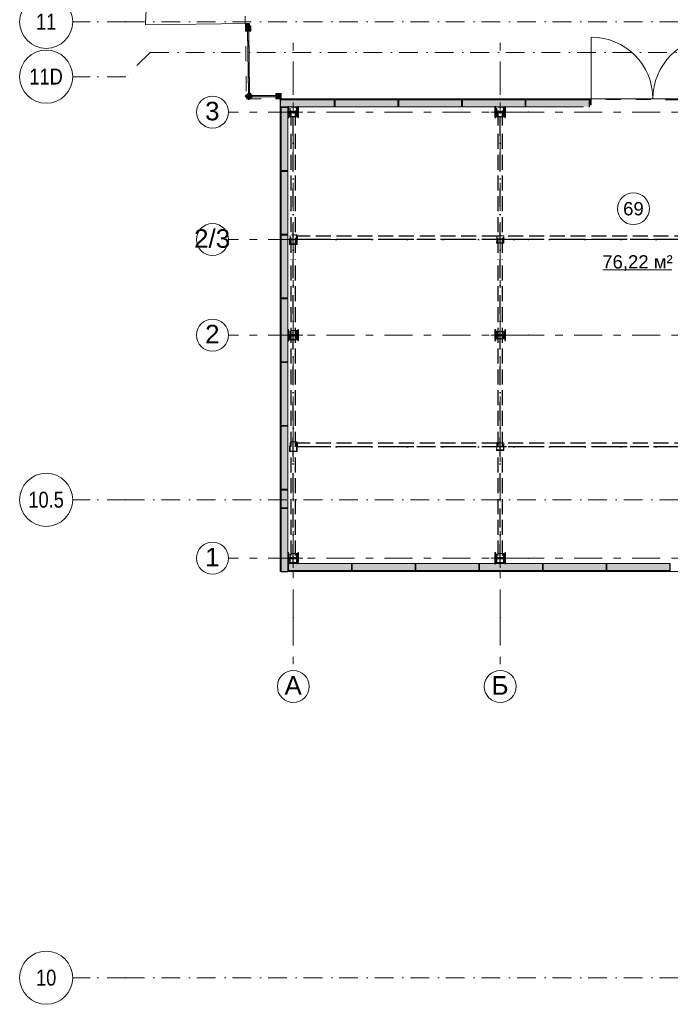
# Model space of a CAD drawing. Header units: millimetres. Extents: x -14761 to 157739, y -22400 to 107990.
# Tile 2 of 81: x -14761 to -2499, y 8500 to 27040. Entities that reach past the tile are written whole.
import ezdxf

# ---------------------------------------------------------------- set-up
doc = ezdxf.new("R2010")
doc.units = ezdxf.units.MM
doc.header["$MEASUREMENT"] = 0
for name, pattern in [('Невидимая', [391.222223, 282.222223, -109]), ('Штрих-Штриховая', [1093.611073, 529.166651, -211.666656, 141.111112, -211.666656]), ('Штриховая', [564.444447, 282.222223, -282.222223]), ('Штрихпунктирная', [670.277762, 352.777767, -176.388884, 0, -141.111112])]:
    doc.linetypes.add(name, pattern=pattern)
for name, color, linetype in [('Местность - Забор', 7, 'Continuous'), ('УЛИЦА_Б15_наклонный прогон', 7, 'Continuous'), ('УЛИЦА_Б6', 7, 'Continuous'), ('УЛИЦА_ЗОНЫ', 7, 'Continuous'), ('УЛИЦА_Конструктив бани', 7, 'Continuous'), ('УЛИЦА_Стены бани', 7, 'Continuous'), ('УЛИЦА_Стойки стропильные', 7, 'Continuous'), ('УЛИЦА_Сэндвич-панели бани', 7, 'Continuous'), ('Элемент модели - Зоны уличных помещений', 7, 'Continuous'), ('Элемент Модели - Оси', 7, 'Continuous'), ('Элемент модели - Оси Улица Бани', 7, 'Continuous')]:
    doc.layers.add(name, color=color, linetype=linetype)
doc.styles.add('СГЕНЕРИР_СТИЛЬ_1', font='txt')
doc.styles.add('СГЕНЕРИР_СТИЛЬ_3', font='txt')

msp = doc.modelspace()

# ---------------------------------------------------------------- hatches: boundary and pattern name
at = {"layer": 'Местность - Забор', "linetype": 'Continuous', "lineweight": 0, "true_color": 0x000000}
for points in [[(-10461, 26893), (-10461, 26923), (-10506, 26923), (-10505, 26823), (-10460, 26823), (-10460, 26853), (-10450, 26853), (-10450, 26823), (-10405, 26824), (-10406, 26924), (-10451, 26923), (-10451, 26893)], [(-10431, 26924), (-10432, 26969), (-10487, 26968), (-10486, 26923)], [(-10445, 26853), (-10465, 26853), (-10450, 25640), (-10430, 25640)], [(-10445, 25640), (-10445, 25665), (-10510, 25599), (-10439, 25529), (-10374, 25595), (-10399, 25595), (-10399, 25605), (-10373, 25605), (-10435, 25666), (-10435, 25640)], [(-10399, 25610), (-10399, 25590), (-9901, 25590), (-9901, 25610)], [(-9901, 25595), (-9931, 25595), (-9931, 25550), (-9831, 25550), (-9831, 25595), (-9861, 25595), (-9861, 25605), (-9831, 25605), (-9831, 25650), (-9931, 25650), (-9931, 25605), (-9901, 25605)]]:
    msp.add_hatch(color=18, dxfattribs=at).paths.add_polyline_path(points)
at = {"layer": 'УЛИЦА_Конструктив бани', "linetype": 'Continuous', "lineweight": 0, "true_color": 0x000000}
for points in [[(-9504, 25200), (-9504, 25400), (-9519, 25400), (-9519, 25307), (-9689, 25307), (-9689, 25400), (-9704, 25400), (-9704, 25200), (-9689, 25200), (-9689, 25292), (-9519, 25292), (-9519, 25200)], [(-5604, 25200), (-5604, 25400), (-5619, 25400), (-5619, 25307), (-5789, 25307), (-5789, 25400), (-5804, 25400), (-5804, 25200), (-5789, 25200), (-5789, 25292), (-5619, 25292), (-5619, 25200)], [(-9504, 21000), (-9504, 21200), (-9519, 21200), (-9519, 21107), (-9689, 21107), (-9689, 21200), (-9704, 21200), (-9704, 21000), (-9689, 21000), (-9689, 21092), (-9519, 21092), (-9519, 21000)], [(-5604, 21000), (-5604, 21200), (-5619, 21200), (-5619, 21107), (-5789, 21107), (-5789, 21200), (-5804, 21200), (-5804, 21000), (-5789, 21000), (-5789, 21092), (-5619, 21092), (-5619, 21000)], [(-9504, 16800), (-9504, 17000), (-9519, 17000), (-9519, 16907), (-9689, 16907), (-9689, 17000), (-9704, 17000), (-9704, 16800), (-9689, 16800), (-9689, 16892), (-9519, 16892), (-9519, 16800)], [(-5604, 16800), (-5604, 17000), (-5619, 17000), (-5619, 16907), (-5789, 16907), (-5789, 17000), (-5804, 17000), (-5804, 16800), (-5789, 16800), (-5789, 16892), (-5619, 16892), (-5619, 16800)]]:
    msp.add_hatch(color=18, dxfattribs=at).paths.add_polyline_path(points)
at = {"layer": 'УЛИЦА_Стены бани', "linetype": 'Continuous', "lineweight": 0, "true_color": 0x000000}
for points in [[(-4034, 25550), (-4034, 25530), (-4028, 25530), (-4028, 25550)], [(-4034, 25400), (-4028, 25400), (-4028, 25530), (-4034, 25530)], [(-4028, 25435), (-3988, 25435), (-3988, 25550), (-4028, 25550)]]:
    msp.add_hatch(color=18, dxfattribs=at).paths.add_polyline_path(points)
at = {"layer": 'УЛИЦА_Сэндвич-панели бани', "linetype": 'Continuous', "lineweight": 0, "true_color": 0x000000}
for points in [[(-8834, 25550), (-9854, 25550), (-9854, 25530), (-8834, 25530)], [(-8834, 25530), (-9854, 25530), (-9854, 25400), (-9704, 25400), (-9704, 25400), (-9689, 25400), (-9689, 25400), (-9519, 25400), (-9519, 25400), (-9504, 25400), (-9504, 25400), (-8834, 25400)], [(-7634, 25550), (-8824, 25550), (-8824, 25530), (-7634, 25530)], [(-8824, 25400), (-7634, 25400), (-7634, 25530), (-8824, 25530)], [(-6434, 25550), (-7624, 25550), (-7624, 25530), (-6434, 25530)], [(-7624, 25400), (-6434, 25400), (-6434, 25530), (-7624, 25530)], [(-5234, 25550), (-6424, 25550), (-6424, 25530), (-5234, 25530)], [(-5234, 25530), (-6424, 25530), (-6424, 25400), (-5804, 25400), (-5804, 25400), (-5789, 25400), (-5789, 25400), (-5619, 25400), (-5619, 25400), (-5604, 25400), (-5604, 25400), (-5234, 25400)], [(-4034, 25550), (-5225, 25550), (-5225, 25530), (-4034, 25530)], [(-5225, 25400), (-4034, 25400), (-4034, 25530), (-5225, 25530)], [(-9854, 25390), (-9854, 24200), (-9834, 24200), (-9834, 25390)], [(-9704, 24200), (-9704, 25390), (-9834, 25390), (-9834, 24200)], [(-9854, 24190), (-9854, 23000), (-9834, 23000), (-9834, 24190)], [(-9704, 23000), (-9704, 24190), (-9834, 24190), (-9834, 23000)], [(-9854, 22990), (-9854, 21800), (-9834, 21800), (-9834, 22990)], [(-9704, 21800), (-9704, 22990), (-9834, 22990), (-9834, 21800)], [(-9854, 21790), (-9854, 20600), (-9834, 20600), (-9834, 21790)], [(-9704, 20600), (-9704, 21790), (-9834, 21790), (-9834, 20600)], [(-9854, 20590), (-9854, 19400), (-9834, 19400), (-9834, 20590)], [(-9704, 19400), (-9704, 20590), (-9834, 20590), (-9834, 19400)], [(-9854, 19390), (-9854, 18200), (-9834, 18200), (-9834, 19390)], [(-9704, 18200), (-9704, 19390), (-9834, 19390), (-9834, 18200)], [(-9854, 18190), (-9854, 17850), (-9834, 17850), (-9834, 18190)], [(-9704, 17850), (-9704, 18190), (-9834, 18190), (-9834, 17850)], [(-9854, 17840), (-9854, 16650), (-9834, 16650), (-9834, 17840)], [(-9704, 16650), (-9704, 17840), (-9834, 17840), (-9834, 16650)], [(-8504, 16800), (-9694, 16800), (-9694, 16670), (-8504, 16670)], [(-7304, 16800), (-8494, 16800), (-8494, 16670), (-7304, 16670)], [(-6104, 16800), (-7294, 16800), (-7294, 16670), (-6104, 16670)], [(-4904, 16800), (-6094, 16800), (-6094, 16670), (-4904, 16670)], [(-3704, 16800), (-4894, 16800), (-4894, 16670), (-3704, 16670)], [(-2504, 16800), (-3694, 16800), (-3694, 16670), (-2504, 16670)], [(-9694, 16650), (-8504, 16650), (-8504, 16670), (-9694, 16670)], [(-8494, 16650), (-7304, 16650), (-7304, 16670), (-8494, 16670)], [(-7294, 16650), (-6104, 16650), (-6104, 16670), (-7294, 16670)], [(-6094, 16650), (-4904, 16650), (-4904, 16670), (-6094, 16670)], [(-4894, 16650), (-3704, 16650), (-3704, 16670), (-4894, 16670)], [(-3694, 16650), (-2504, 16650), (-2504, 16670), (-3694, 16670)]]:
    msp.add_hatch(color=18, dxfattribs=at).paths.add_polyline_path(points)

# ---------------------------------------------------------------- linework, layer by layer
at = {"color": 7, "linetype": 'Continuous', "lineweight": 15, "flags": 128}
msp.add_lwpolyline([(-9854, 25550), (-9854, 16650), (32946, 16650), (32946, 23150), (28145, 23150), (28145, 25550)], close=True, dxfattribs=at)
at = {"layer": 'Местность - Забор', "color": 7, "linetype": 'Continuous', "lineweight": 15}
for p, q in [((-10487, 26968), (-12391, 26944)), ((-10506, 26923), (-10505, 26823)), ((-10461, 26923), (-10506, 26923)), ((-10461, 26923), (-10461, 26893)), ((-10451, 26893), (-10461, 26893)), ((-10406, 26924), (-10451, 26923)), ((-10451, 26923), (-10451, 26893)), ((-10406, 26924), (-10405, 26824)), ((-10460, 26823), (-10505, 26823)), ((-10460, 26853), (-10460, 26823)), ((-10450, 26853), (-10460, 26853)), ((-10450, 26853), (-10450, 26823)), ((-10405, 26824), (-10450, 26823)), ((-10445, 25665), (-10510, 25599)), ((-10510, 25599), (-10439, 25529)), ((-10445, 25665), (-10445, 25640)), ((-10435, 25640), (-10445, 25640)), ((-10374, 25595), (-10439, 25529)), ((-10435, 25666), (-10435, 25640)), ((-10435, 25666), (-10373, 25605)), ((-10399, 25605), (-10399, 25595)), ((-10373, 25605), (-10399, 25605)), ((-10374, 25595), (-10399, 25595)), ((-9931, 25650), (-9931, 25605)), ((-9831, 25650), (-9931, 25650)), ((-9901, 25605), (-9931, 25605)), ((-9901, 25595), (-9931, 25595)), ((-9931, 25595), (-9931, 25550)), ((-9901, 25605), (-9901, 25595)), ((-9861, 25605), (-9861, 25595)), ((-9831, 25605), (-9861, 25605)), ((-9831, 25595), (-9861, 25595)), ((-9831, 25650), (-9831, 25605)), ((-9831, 25595), (-9831, 25550)), ((-9831, 25550), (-9931, 25550))]:
    msp.add_line(p, q, dxfattribs=at)
at = {"layer": 'Местность - Забор', "color": 7, "linetype": 'Continuous', "lineweight": 15, "flags": 128}
for points in [[(-10431, 26924), (-10432, 26969), (-10487, 26968), (-10486, 26923)], [(-10445, 26853), (-10465, 26853), (-10450, 25640), (-10430, 25640)], [(-10399, 25610), (-10399, 25590), (-9901, 25590), (-9901, 25610)]]:
    msp.add_lwpolyline(points, close=True, dxfattribs=at)
for points in [[(-10465, 26823), (-10450, 25660)], [(-10445, 26823), (-10430, 25661)], [(-10379, 25610), (-9931, 25610)], [(-10379, 25590), (-9931, 25590)]]:
    msp.add_lwpolyline(points, dxfattribs=at)
at = {"layer": 'Местность - Забор', "color": 7, "linetype": 'Continuous', "lineweight": 15}
msp.add_arc((-10487, 26968), 1905, 90.7157, 180.7157, dxfattribs=at)
at = {"layer": 'УЛИЦА_Б15_наклонный прогон', "color": 251, "linetype": 'Невидимая', "lineweight": 30, "true_color": 0x575757}
for p, q in [((-9644, 25047), (-9644, 25390)), ((-9564, 25390), (-9644, 25390)), ((-9564, 25047), (-9564, 25390)), ((-5744, 25047), (-5744, 25390)), ((-5664, 25390), (-5744, 25390)), ((-5664, 25047), (-5664, 25390)), ((-9644, 22651), (-9644, 24921)), ((-9564, 22651), (-9564, 24921)), ((-5744, 22651), (-5744, 24921)), ((-5664, 22651), (-5664, 24921)), ((-9644, 19000), (-9644, 22526)), ((-9564, 19000), (-9564, 22526)), ((-5744, 19000), (-5744, 22526)), ((-5664, 19000), (-5664, 22526)), ((-9644, 16949), (-9644, 18874)), ((-9564, 16949), (-9564, 18874)), ((-5744, 16949), (-5744, 18874)), ((-5664, 16949), (-5664, 18874)), ((-9644, 16810), (-9644, 16824)), ((-9564, 16810), (-9644, 16810)), ((-9564, 16810), (-9564, 16824)), ((-5744, 16810), (-5744, 16824)), ((-5664, 16810), (-5744, 16810)), ((-5664, 16810), (-5664, 16824))]:
    msp.add_line(p, q, dxfattribs=at)
at = {"layer": 'УЛИЦА_Б15_наклонный прогон', "color": 251, "linetype": 'Штрихпунктирная', "lineweight": 30, "true_color": 0x575757}
for p, q in [((-9604, 16810), (-9604, 25390)), ((-5704, 16810), (-5704, 25390))]:
    msp.add_line(p, q, dxfattribs=at)
at = {"layer": 'УЛИЦА_Б6', "color": 251, "linetype": 'Невидимая', "lineweight": 30, "true_color": 0x575757}
for p, q in [((-5766, 22964), (-9534, 22964)), ((-9534, 22964), (-9534, 22900)), ((-5766, 22964), (-9534, 22964)), ((-9534, 22964), (-9534, 22900)), ((-5766, 22900), (-9534, 22900)), ((-5766, 22900), (-9534, 22900)), ((-966, 22964), (-5641, 22964)), ((-966, 22964), (-5641, 22964)), ((-966, 22900), (-5641, 22900)), ((-966, 22900), (-5641, 22900)), ((-5766, 19064), (-9534, 19064)), ((-9534, 19064), (-9534, 19000)), ((-5766, 19064), (-9534, 19064)), ((-9534, 19064), (-9534, 19000)), ((-5766, 19000), (-9534, 19000)), ((-5766, 19000), (-9534, 19000)), ((-966, 19064), (-5641, 19064)), ((-966, 19064), (-5641, 19064)), ((-966, 19000), (-5641, 19000)), ((-966, 19000), (-5641, 19000))]:
    msp.add_line(p, q, dxfattribs=at)
at = {"layer": 'УЛИЦА_Б6', "color": 251, "linetype": 'Штрихпунктирная', "lineweight": 30, "true_color": 0x575757}
for p, q in [((32626, 22900), (-9534, 22900)), ((32626, 22900), (-9534, 22900)), ((32626, 19000), (-9534, 19000)), ((32626, 19000), (-9534, 19000))]:
    msp.add_line(p, q, dxfattribs=at)
at = {"layer": 'УЛИЦА_ЗОНЫ', "color": 7, "linetype": 'Continuous', "lineweight": 15}
msp.add_line((-3769, 22327), (-2468, 22327), dxfattribs=at)
at = {"layer": 'УЛИЦА_ЗОНЫ', "color": 7, "linetype": 'Continuous', "lineweight": 15, "flags": 128}
msp.add_lwpolyline([(-2894, 23481, 1), (-3494, 23481, 1)], format="xyb", close=True, dxfattribs=at)
at = {"layer": 'УЛИЦА_Конструктив бани', "color": 251, "linetype": 'Continuous', "lineweight": 5, "true_color": 0x575757}
for p, q in [((-9604, 25380), (-9604, 25480)), ((-5704, 25380), (-5704, 25480)), ((-9684, 25300), (-9784, 25300)), ((-9604, 25220), (-9604, 25120)), ((-9524, 25300), (-9424, 25300)), ((-5784, 25300), (-5884, 25300)), ((-5704, 25220), (-5704, 25120)), ((-5624, 25300), (-5524, 25300)), ((-9604, 21180), (-9604, 21280)), ((-5704, 21180), (-5704, 21280)), ((-9684, 21100), (-9784, 21100)), ((-9604, 21020), (-9604, 20920)), ((-9524, 21100), (-9424, 21100)), ((-5784, 21100), (-5884, 21100)), ((-5704, 21020), (-5704, 20920)), ((-5624, 21100), (-5524, 21100)), ((-9604, 16980), (-9604, 17080)), ((-5704, 16980), (-5704, 17080)), ((-9684, 16900), (-9784, 16900)), ((-9524, 16900), (-9424, 16900)), ((-5784, 16900), (-5884, 16900)), ((-5624, 16900), (-5524, 16900)), ((-9604, 16820), (-9604, 16720)), ((-5704, 16820), (-5704, 16720))]:
    msp.add_line(p, q, dxfattribs=at)
at = {"layer": 'УЛИЦА_Конструктив бани', "color": 251, "linetype": 'Continuous', "lineweight": 30, "true_color": 0x575757, "flags": 128}
for points in [[(-9504, 25200), (-9504, 25400), (-9519, 25400), (-9519, 25307), (-9689, 25307), (-9689, 25400), (-9704, 25400), (-9704, 25200), (-9689, 25200), (-9689, 25292), (-9519, 25292), (-9519, 25200)], [(-5604, 25200), (-5604, 25400), (-5619, 25400), (-5619, 25307), (-5789, 25307), (-5789, 25400), (-5804, 25400), (-5804, 25200), (-5789, 25200), (-5789, 25292), (-5619, 25292), (-5619, 25200)], [(-9504, 21000), (-9504, 21200), (-9519, 21200), (-9519, 21107), (-9689, 21107), (-9689, 21200), (-9704, 21200), (-9704, 21000), (-9689, 21000), (-9689, 21092), (-9519, 21092), (-9519, 21000)], [(-5604, 21000), (-5604, 21200), (-5619, 21200), (-5619, 21107), (-5789, 21107), (-5789, 21200), (-5804, 21200), (-5804, 21000), (-5789, 21000), (-5789, 21092), (-5619, 21092), (-5619, 21000)], [(-9504, 16800), (-9504, 17000), (-9519, 17000), (-9519, 16907), (-9689, 16907), (-9689, 17000), (-9704, 17000), (-9704, 16800), (-9689, 16800), (-9689, 16892), (-9519, 16892), (-9519, 16800)], [(-5604, 16800), (-5604, 17000), (-5619, 17000), (-5619, 16907), (-5789, 16907), (-5789, 17000), (-5804, 17000), (-5804, 16800), (-5789, 16800), (-5789, 16892), (-5619, 16892), (-5619, 16800)]]:
    msp.add_lwpolyline(points, close=True, dxfattribs=at)
at = {"layer": 'УЛИЦА_Конструктив бани', "color": 251, "linetype": 'Continuous', "lineweight": 5, "true_color": 0x575757}
for p in [(-9604, 25300), (-5704, 25300), (-9604, 21100), (-5704, 21100), (-9604, 16900), (-5704, 16900)]:
    msp.add_point(p, dxfattribs=at)
at = {"layer": 'УЛИЦА_Стены бани', "color": 251, "linetype": 'Continuous', "lineweight": 5, "true_color": 0x575757}
for p, q in [((-3988, 25550), (-3988, 26710)), ((-3988, 25550), (-4028, 25550)), ((-4028, 25550), (-4028, 25435)), ((-4028, 25435), (-3988, 25435)), ((-3988, 25435), (-3988, 25550))]:
    msp.add_line(p, q, dxfattribs=at)
at = {"layer": 'УЛИЦА_Стены бани', "color": 251, "linetype": 'Continuous', "lineweight": 20, "true_color": 0x575757}
msp.add_line((-4034, 25530), (-4028, 25530), dxfattribs=at)
msp.add_line((-4034, 25530), (-4028, 25530), dxfattribs=at)
at = {"layer": 'УЛИЦА_Стены бани', "color": 251, "linetype": 'Continuous', "lineweight": 15, "true_color": 0x575757}
msp.add_line((-4028, 25550), (-4028, 25530), dxfattribs=at)
msp.add_line((-4028, 25550), (-4028, 25530), dxfattribs=at)
msp.add_line((-4028, 25550), (-4028, 25530), dxfattribs=at)
at = {"layer": 'УЛИЦА_Стены бани', "color": 251, "linetype": 'Continuous', "lineweight": 25, "true_color": 0x575757}
for p, q in [((-4028, 25530), (-4028, 25435)), ((-4028, 25530), (-4028, 25435)), ((-4028, 25530), (-4028, 25435)), ((-4028, 25435), (-4028, 25400)), ((-4028, 25435), (-4028, 25400))]:
    msp.add_line(p, q, dxfattribs=at)
at = {"layer": 'УЛИЦА_Стены бани', "color": 251, "linetype": 'Continuous', "lineweight": 20, "true_color": 0x575757, "flags": 128}
for points in [[(-4028, 25550), (-4034, 25550)], [(-4034, 25400), (-4028, 25400)]]:
    msp.add_lwpolyline(points, dxfattribs=at)
at = {"layer": 'УЛИЦА_Стены бани', "color": 251, "linetype": 'Continuous', "lineweight": 5, "true_color": 0x575757}
for centre, start, end in [((-3988, 25550), 0, 90), ((-1668, 25550), 90, 180)]:
    msp.add_arc(centre, 1160, start, end, dxfattribs=at)
at = {"layer": 'УЛИЦА_Стойки стропильные', "color": 251, "linetype": 'Невидимая', "lineweight": 20, "true_color": 0x575757, "flags": 128}
for points in [[(-9534, 25210), (-9534, 25390), (-9674, 25390), (-9674, 25210)], [(-9542, 25218), (-9666, 25218), (-9666, 25382), (-9542, 25382)], [(-5634, 25210), (-5634, 25390), (-5774, 25390), (-5774, 25210)], [(-5642, 25218), (-5766, 25218), (-5766, 25382), (-5642, 25382)], [(-9534, 22810), (-9534, 22990), (-9674, 22990), (-9674, 22810)], [(-9542, 22818), (-9666, 22818), (-9666, 22982), (-9542, 22982)], [(-5634, 22830), (-5634, 22970), (-5774, 22970), (-5774, 22830)], [(-5642, 22838), (-5766, 22838), (-5766, 22962), (-5642, 22962)], [(-9534, 21010), (-9534, 21190), (-9674, 21190), (-9674, 21010)], [(-9542, 21018), (-9666, 21018), (-9666, 21182), (-9542, 21182)], [(-5634, 21030), (-5634, 21170), (-5774, 21170), (-5774, 21030)], [(-5642, 21038), (-5766, 21038), (-5766, 21162), (-5642, 21162)], [(-9534, 18910), (-9534, 19090), (-9674, 19090), (-9674, 18910)], [(-9542, 18918), (-9666, 18918), (-9666, 19082), (-9542, 19082)], [(-5634, 18930), (-5634, 19070), (-5774, 19070), (-5774, 18930)], [(-5642, 18938), (-5766, 18938), (-5766, 19062), (-5642, 19062)], [(-9534, 16810), (-9534, 16990), (-9674, 16990), (-9674, 16810)], [(-9542, 16818), (-9666, 16818), (-9666, 16982), (-9542, 16982)], [(-5634, 16810), (-5634, 16990), (-5774, 16990), (-5774, 16810)], [(-5642, 16818), (-5766, 16818), (-5766, 16982), (-5642, 16982)]]:
    msp.add_lwpolyline(points, close=True, dxfattribs=at)
at = {"layer": 'УЛИЦА_Сэндвич-панели бани', "color": 251, "linetype": 'Continuous', "lineweight": 20, "true_color": 0x575757}
for p, q in [((-9854, 25530), (-8834, 25530)), ((-9854, 25530), (-8834, 25530)), ((-8824, 25530), (-7634, 25530)), ((-8824, 25530), (-7634, 25530)), ((-7624, 25530), (-6434, 25530)), ((-7624, 25530), (-6434, 25530)), ((-6424, 25530), (-5234, 25530)), ((-6424, 25530), (-5234, 25530)), ((-5225, 25530), (-4034, 25530)), ((-5225, 25530), (-4034, 25530)), ((-9834, 24200), (-9834, 25390)), ((-9834, 24200), (-9834, 25390)), ((-9834, 23000), (-9834, 24190)), ((-9834, 23000), (-9834, 24190)), ((-9834, 21800), (-9834, 22990)), ((-9834, 21800), (-9834, 22990)), ((-9834, 20600), (-9834, 21790)), ((-9834, 20600), (-9834, 21790)), ((-9834, 19400), (-9834, 20590)), ((-9834, 19400), (-9834, 20590)), ((-9834, 18200), (-9834, 19390)), ((-9834, 18200), (-9834, 19390)), ((-9834, 17850), (-9834, 18190)), ((-9834, 17850), (-9834, 18190)), ((-9834, 16650), (-9834, 17840)), ((-9834, 16650), (-9834, 17840)), ((-8504, 16670), (-9694, 16670)), ((-8504, 16670), (-9694, 16670)), ((-7304, 16670), (-8494, 16670)), ((-7304, 16670), (-8494, 16670)), ((-6104, 16670), (-7294, 16670)), ((-6104, 16670), (-7294, 16670)), ((-4904, 16670), (-6094, 16670)), ((-4904, 16670), (-6094, 16670)), ((-3704, 16670), (-4894, 16670)), ((-3704, 16670), (-4894, 16670)), ((-2504, 16670), (-3694, 16670)), ((-2504, 16670), (-3694, 16670))]:
    msp.add_line(p, q, dxfattribs=at)
at = {"layer": 'УЛИЦА_Сэндвич-панели бани', "color": 251, "linetype": 'Continuous', "lineweight": 20, "true_color": 0x575757, "flags": 128}
for points in [[(-8834, 25550), (-9854, 25550)], [(-7634, 25550), (-8824, 25550)], [(-6434, 25550), (-7624, 25550)], [(-5234, 25550), (-6424, 25550)], [(-4034, 25550), (-5225, 25550)], [(-9854, 25400), (-9704, 25400)], [(-9854, 25390), (-9854, 24200)], [(-9689, 25400), (-9519, 25400)], [(-9504, 25400), (-8834, 25400)], [(-8824, 25400), (-7634, 25400)], [(-7624, 25400), (-6434, 25400)], [(-6424, 25400), (-5804, 25400)], [(-5789, 25400), (-5619, 25400)], [(-5604, 25400), (-5234, 25400)], [(-5225, 25400), (-4133, 25400)], [(-9704, 24200), (-9704, 25200)], [(-9854, 24190), (-9854, 23000)], [(-9704, 23000), (-9704, 24190)], [(-9854, 22990), (-9854, 21800)], [(-9704, 21800), (-9704, 22990)], [(-9854, 21790), (-9854, 20600)], [(-9704, 21200), (-9704, 21790)], [(-9704, 20600), (-9704, 21000)], [(-9854, 20590), (-9854, 19400)], [(-9704, 19400), (-9704, 20590)], [(-9854, 19390), (-9854, 18200)], [(-9704, 18200), (-9704, 19390)], [(-9854, 18190), (-9854, 17850)], [(-9704, 17850), (-9704, 18190)], [(-9854, 17840), (-9854, 16650)], [(-9704, 17000), (-9704, 17840)], [(-9704, 16650), (-9704, 16800)], [(-9519, 16800), (-9689, 16800)], [(-8504, 16800), (-9504, 16800)], [(-7304, 16800), (-8494, 16800)], [(-6104, 16800), (-7294, 16800)], [(-5804, 16800), (-6094, 16800)], [(-5619, 16800), (-5789, 16800)], [(-4904, 16800), (-5604, 16800)], [(-3704, 16800), (-4894, 16800)], [(-2504, 16800), (-3694, 16800)], [(-9694, 16650), (-8504, 16650)], [(-8494, 16650), (-7304, 16650)], [(-7294, 16650), (-6104, 16650)], [(-6094, 16650), (-4904, 16650)], [(-4894, 16650), (-3704, 16650)], [(-3694, 16650), (-2504, 16650)]]:
    msp.add_lwpolyline(points, dxfattribs=at)
at = {"layer": 'УЛИЦА_Сэндвич-панели бани', "color": 251, "linetype": 'Continuous', "lineweight": 15, "true_color": 0x575757, "flags": 128}
for points in [[(-9854, 25550), (-9854, 25530)], [(-8834, 25550), (-8834, 25530)], [(-8824, 25550), (-8824, 25530)], [(-7634, 25550), (-7634, 25530)], [(-7624, 25550), (-7624, 25530)], [(-6434, 25550), (-6434, 25530)], [(-6424, 25550), (-6424, 25530)], [(-5234, 25550), (-5234, 25530)], [(-5225, 25550), (-5225, 25530)], [(-9854, 25390), (-9834, 25390)], [(-9854, 24200), (-9834, 24200)], [(-9854, 24190), (-9834, 24190)], [(-9854, 23000), (-9834, 23000)], [(-9854, 22990), (-9834, 22990)], [(-9854, 21800), (-9834, 21800)], [(-9854, 21790), (-9834, 21790)], [(-9854, 20600), (-9834, 20600)], [(-9854, 20590), (-9834, 20590)], [(-9854, 19400), (-9834, 19400)], [(-9854, 19390), (-9834, 19390)], [(-9854, 18200), (-9834, 18200)], [(-9854, 18190), (-9834, 18190)], [(-9854, 17850), (-9834, 17850)], [(-9854, 17840), (-9834, 17840)], [(-9854, 16650), (-9834, 16650)], [(-9694, 16650), (-9694, 16670)], [(-8504, 16650), (-8504, 16670)], [(-8494, 16650), (-8494, 16670)], [(-7304, 16650), (-7304, 16670)], [(-7294, 16650), (-7294, 16670)], [(-6104, 16650), (-6104, 16670)], [(-6094, 16650), (-6094, 16670)], [(-4904, 16650), (-4904, 16670)], [(-4894, 16650), (-4894, 16670)], [(-3704, 16650), (-3704, 16670)], [(-3694, 16650), (-3694, 16670)], [(-2504, 16650), (-2504, 16670)]]:
    msp.add_lwpolyline(points, dxfattribs=at)
at = {"layer": 'УЛИЦА_Сэндвич-панели бани', "color": 251, "linetype": 'Continuous', "lineweight": 25, "true_color": 0x575757, "flags": 128}
for points in [[(-9854, 25530), (-9854, 25400)], [(-8834, 25530), (-8834, 25400)], [(-8824, 25530), (-8824, 25400)], [(-7634, 25530), (-7634, 25400)], [(-7624, 25530), (-7624, 25400)], [(-6434, 25530), (-6434, 25400)], [(-6424, 25530), (-6424, 25400)], [(-5234, 25530), (-5234, 25400)], [(-5225, 25530), (-5225, 25400)], [(-9834, 25390), (-9704, 25390)], [(-9834, 24200), (-9704, 24200)], [(-9834, 24190), (-9704, 24190)], [(-9834, 23000), (-9704, 23000)], [(-9834, 22990), (-9704, 22990)], [(-9834, 21800), (-9704, 21800)], [(-9834, 21790), (-9704, 21790)], [(-9834, 20600), (-9704, 20600)], [(-9834, 20590), (-9704, 20590)], [(-9834, 19400), (-9704, 19400)], [(-9834, 19390), (-9704, 19390)], [(-9834, 18200), (-9704, 18200)], [(-9834, 18190), (-9704, 18190)], [(-9834, 17850), (-9704, 17850)], [(-9834, 17840), (-9704, 17840)], [(-9694, 16670), (-9694, 16800)], [(-8504, 16670), (-8504, 16800)], [(-8494, 16670), (-8494, 16800)], [(-7304, 16670), (-7304, 16800)], [(-7294, 16670), (-7294, 16800)], [(-6104, 16670), (-6104, 16800)], [(-6094, 16670), (-6094, 16800)], [(-4904, 16670), (-4904, 16800)], [(-4894, 16670), (-4894, 16800)], [(-3704, 16670), (-3704, 16800)], [(-3694, 16670), (-3694, 16800)], [(-2504, 16670), (-2504, 16800)], [(-9834, 16650), (-9704, 16650)]]:
    msp.add_lwpolyline(points, dxfattribs=at)
at = {"layer": 'Элемент модели - Зоны уличных помещений', "color": 7, "linetype": 'Штриховая', "lineweight": 15, "flags": 128}
msp.add_lwpolyline([(-10489, 25550), (-9847, 25550), (265, 25527), (28145, 25550), (28145, 23150), (32945, 23150), (32945, 16750), (35945, 16750), (35945, 28825), (29945, 28825), (29945, 30050), (-10545, 30050)], close=True, dxfattribs=at)
at = {"layer": 'Элемент Модели - Оси', "color": 7, "linetype": 'Штрихпунктирная', "lineweight": 15}
for p, q in [((-12761, 27000), (-13761, 27000)), ((-12761, 27000), (155650, 27000)), ((-12302, 26425), (-12761, 25967)), ((-12302, 26425), (155192, 26425)), ((-12761, 25967), (-13761, 25967)), ((-12761, 18000), (-13761, 18000)), ((-12761, 18000), (155650, 18000)), ((-12761, 9000), (-13761, 9000)), ((-12761, 9000), (155650, 9000))]:
    msp.add_line(p, q, dxfattribs=at)
at = {"layer": 'Элемент Модели - Оси', "color": 7, "linetype": 'Continuous', "lineweight": 15}
for centre in [(-14261, 27000), (-14261, 25967), (-14261, 18000), (-14261, 9000)]:
    msp.add_circle(centre, 500, dxfattribs=at)
at = {"layer": 'Элемент Модели - Оси', "color": 7, "linetype": 'Штрихпунктирная', "lineweight": 15}
for p in [(-12761, 27000), (-12761, 27000), (-12302, 26425), (-12761, 18000), (-12761, 18000), (-12761, 9000), (-12761, 9000)]:
    msp.add_point(p, dxfattribs=at)
at = {"layer": 'Элемент модели - Оси Улица Бани', "color": 7, "linetype": 'Штрих-Штриховая', "lineweight": 15}
for p, q in [((-9604, 25721), (-9604, 26721)), ((-5704, 25721), (-5704, 26721)), ((-9604, 15784), (-9604, 25721)), ((-5704, 15784), (-5704, 25721)), ((-5171, 25300), (-10827, 25300)), ((29024, 25300), (-5171, 25300)), ((-5171, 22900), (-10827, 22900)), ((29024, 22900), (-5171, 22900)), ((-5171, 21100), (-10827, 21100)), ((29024, 21100), (-5171, 21100)), ((-5171, 16900), (-10827, 16900)), ((29024, 16900), (-5171, 16900)), ((-9604, 15784), (-9604, 14784)), ((-5704, 15784), (-5704, 14784))]:
    msp.add_line(p, q, dxfattribs=at)
at = {"layer": 'Элемент модели - Оси Улица Бани', "color": 7, "linetype": 'Continuous', "lineweight": 15}
for centre in [(-11127, 25300), (-11127, 22900), (-11127, 21100), (-11127, 16900), (-9604, 14484), (-5704, 14484)]:
    msp.add_circle(centre, 300, dxfattribs=at)
at = {"layer": 'Элемент модели - Оси Улица Бани', "color": 7, "linetype": 'Штрих-Штриховая', "lineweight": 15}
for p in [(-5171, 25300), (-5171, 25300), (-5171, 22900), (-5171, 22900), (-5171, 21100), (-5171, 21100), (-5171, 16900), (-5171, 16900), (-9604, 15784), (-9604, 15784), (-5704, 15784), (-5704, 15784)]:
    msp.add_point(p, dxfattribs=at)

# ---------------------------------------------------------------- texts
at = {"layer": 'УЛИЦА_ЗОНЫ', "color": 7, "lineweight": 15, "char_height": 250, "attachment_point": 5, "style": 'СГЕНЕРИР_СТИЛЬ_1'}
for s, insert in [('\\A1;{\\pqc;\\fArial|b0|i0|c204|p38;69}', (-3194, 23479)), ('\\A1;{\\pqc;\\fArial|b0|i0|c204|p38;76,22 м²}', (-3118, 22457))]:
    msp.add_mtext(s, dxfattribs=dict(at, insert=insert))
at = {"layer": 'Элемент Модели - Оси', "color": 30, "lineweight": 5, "true_color": 0xff823e, "char_height": 300, "attachment_point": 4, "style": 'СГЕНЕРИР_СТИЛЬ_3'}
for s, insert in [('\\A1;{\\pql;\\pt0;\\fArial Narrow|b0|i0|c204|p34;11}', (-14453, 27002)), ('\\A1;{\\pql;\\pt0;\\fArial Narrow|b0|i0|c204|p34;11D}', (-14578, 25969)), ('\\A1;{\\pql;\\pt0;\\fArial Narrow|b0|i0|c204|p34;10.5}', (-14597, 18000)), ('\\A1;{\\pql;\\pt0;\\fArial Narrow|b0|i0|c204|p34;10}', (-14453, 9000))]:
    msp.add_mtext(s, dxfattribs=dict(at, insert=insert))
at = {"layer": 'Элемент модели - Оси Улица Бани', "color": 30, "lineweight": 5, "true_color": 0xff823e, "char_height": 350, "attachment_point": 6, "style": 'СГЕНЕРИР_СТИЛЬ_1'}
for s, insert in [('\\A1;{\\pqr;\\pt0;\\fArial|b0|i0|c204|p38;3}', (-10994, 25317)), ('\\A1;{\\pqr;\\pt0;\\fArial|b0|i0|c204|p38;2/3}', (-10794, 22917)), ('\\A1;{\\pqr;\\pt0;\\fArial|b0|i0|c204|p38;2}', (-10994, 21120)), ('\\A1;{\\pqr;\\pt0;\\fArial|b0|i0|c204|p38;1}', (-10994, 16920)), ('\\A1;{\\pqr;\\pt0;\\fArial|b0|i0|c204|p38;А}', (-9444, 14504)), ('\\A1;{\\pqr;\\pt0;\\fArial|b0|i0|c204|p38;Б}', (-5547, 14504))]:
    msp.add_mtext(s, dxfattribs=dict(at, insert=insert))

doc.saveas('drawing.dxf')
